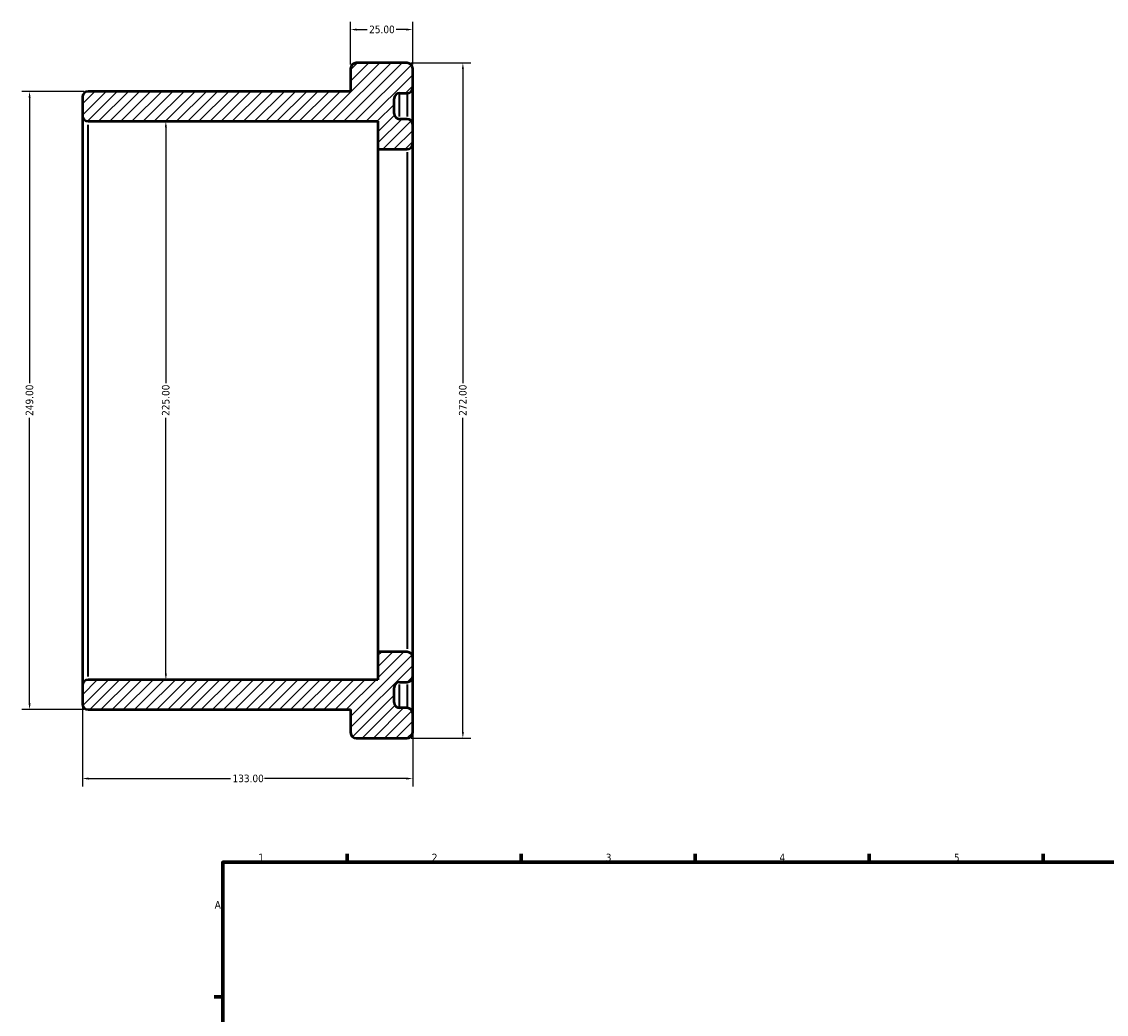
# Model space of a CAD drawing. Header units: millimetres. Extents: x -111 to 886, y -162 to 913.
# Tile 3 of 4: x -61 to 376, y 513 to 913. Entities that reach past the tile are written whole.
import ezdxf

# ---------------------------------------------------------------- set-up
doc = ezdxf.new("R2010")
doc.units = ezdxf.units.MM
for name, color, linetype, lineweight in [('Border (ANSI)', 7, 'Continuous', 70), ('Dimension (ANSI)', 7, 'Continuous', 25), ('Hatch (ANSI)', 7, 'Continuous', 18), ('Visible (ANSI)', 7, 'Continuous', 50), ('Visible Narrow (ANSI)', 7, 'Continuous', 35)]:
    doc.layers.add(name, color=color, linetype=linetype, lineweight=lineweight)
doc.styles.add('Note Text (ANSI)', font='tahoma.ttf')
doc.dimstyles.new('Default - mm (ANSI)', dxfattribs={"dimtxt": 3.048, "dimasz": 2.5, "dimexe": 3.175, "dimexo": 1.6002, "dimgap": 0.8, "dimtad": 0, "dimtoh": 1, "dimrnd": 1e-08, "dimzin": 4, "dimdsep": 46, "dimtxsty": 'Note Text (ANSI)', "dimcen": 0.09, "dimdle": 10, "dimclrd": 256, "dimclre": 256, "dimclrt": 256, "dimadec": 1, "dimazin": 1, "dimtfac": 1, "dimtofl": 0, "dimtmove": 0, "dimatfit": 3, "dimfxl": 1, "dimtolj": 1, "dimtzin": 4, "dimlwd": -1, "dimlwe": -1, "dimarcsym": 0})

# ---------------------------------------------------------------- blocks, each defined once
blk = doc.blocks.new('Borders Default Border')
at = {"layer": 'Border (ANSI)'}
for p, q in [((70.08, 574), (70.08, 577.45)), ((140.17, 574), (140.17, 577.45)), ((210.25, 574), (210.25, 577.45)), ((280.33, 574), (280.33, 577.45)), ((350.42, 574), (350.42, 577.45)), ((20, 519.75), (16.55, 519.75))]:
    blk.add_line(p, q, dxfattribs=at)
at = {"layer": 'Border (ANSI)', "flags": 128}
blk.add_lwpolyline([(20, 20), (20, 574), (821, 574), (821, 20), (20, 20)], dxfattribs=at)
at = {"layer": 'Border (ANSI)', "char_height": 3.05, "attachment_point": 7, "style": 'Note Text (ANSI)'}
for s, insert in [('1', (34.35, 574.4)), ('2', (104.2, 574.4)), ('3', (174.26, 574.34)), ('4', (244.23, 574.4)), ('5', (314.48, 574.34)), ('A', (16.78, 555.35))]:
    blk.add_mtext(s, dxfattribs=dict(at, insert=insert))
blk = doc.blocks.new('*D7')
at = {"layer": 'Defpoints', "color": 0, "transparency": 16777216}
for p in [(96.5, 656.5), (-36.5, 645.25), (-36.5, 607.73)]:
    blk.add_point(p, dxfattribs=at)
at = {"layer": 'Dimension (ANSI)', "transparency": 16777216}
for p, q in [((96.5, 654.9), (96.5, 604.55)), ((-36.5, 643.65), (-36.5, 604.55)), ((-34, 607.73), (23.16, 607.73)), ((94, 607.73), (36.84, 607.73))]:
    blk.add_line(p, q, dxfattribs=at)
for points in [[(-34, 608.14), (-34, 607.31), (-36.5, 607.73)], [(94, 608.14), (94, 607.31), (96.5, 607.73)]]:
    blk.add_solid(points, dxfattribs=at)
at = {"layer": 'Dimension (ANSI)', "transparency": 16777216, "insert": (23.96, 609.31), "char_height": 3.048, "attachment_point": 1, "style": 'Note Text (ANSI)'}
blk.add_mtext('\\A1;133.00', dxfattribs=at)
blk = doc.blocks.new('*D8')
at = {"layer": 'Defpoints', "color": 0, "transparency": 16777216}
for p in [(-2.91, 872.5), (-2.91, 647.5), (-2.91, 647.5)]:
    blk.add_point(p, dxfattribs=at)
at = {"layer": 'Dimension (ANSI)', "transparency": 16777216}
for p, q in [((-2.91, 870), (-2.91, 766.96)), ((-2.91, 650), (-2.91, 753.04))]:
    blk.add_line(p, q, dxfattribs=at)
for points in [[(-3.32, 870), (-2.49, 870), (-2.91, 872.5)], [(-3.32, 650), (-2.49, 650), (-2.91, 647.5)]]:
    blk.add_solid(points, dxfattribs=at)
at = {"layer": 'Dimension (ANSI)', "transparency": 16777216, "insert": (-4.49, 753.84), "char_height": 3.048, "attachment_point": 1, "rotation": 90, "style": 'Note Text (ANSI)'}
blk.add_mtext('\\A1;225.00', dxfattribs=at)
blk = doc.blocks.new('*D9')
at = {"layer": 'Defpoints', "color": 0, "transparency": 16777216}
for p in [(96.5, 909.44), (71.5, 893.75), (96.5, 893.75)]:
    blk.add_point(p, dxfattribs=at)
at = {"layer": 'Dimension (ANSI)', "transparency": 16777216}
for p, q in [((71.5, 895.35), (71.5, 912.61)), ((74, 909.44), (78.18, 909.44)), ((94, 909.44), (89.82, 909.44)), ((96.5, 895.35), (96.5, 912.61))]:
    blk.add_line(p, q, dxfattribs=at)
for points in [[(74, 909.86), (74, 909.02), (71.5, 909.44)], [(94, 909.86), (94, 909.02), (96.5, 909.44)]]:
    blk.add_solid(points, dxfattribs=at)
at = {"layer": 'Dimension (ANSI)', "transparency": 16777216, "insert": (78.98, 911.03), "char_height": 3.048, "attachment_point": 1, "style": 'Note Text (ANSI)'}
blk.add_mtext('\\A1;25.00', dxfattribs=at)
blk = doc.blocks.new('*D10')
at = {"layer": 'Defpoints', "color": 0, "transparency": 16777216}
for p in [(94.25, 896), (94.25, 624), (116.72, 624)]:
    blk.add_point(p, dxfattribs=at)
at = {"layer": 'Dimension (ANSI)', "transparency": 16777216}
for p, q in [((95.85, 896), (119.9, 896)), ((116.72, 893.5), (116.72, 766.96)), ((116.72, 626.5), (116.72, 753.04)), ((95.85, 624), (119.9, 624))]:
    blk.add_line(p, q, dxfattribs=at)
for points in [[(116.31, 893.5), (117.14, 893.5), (116.72, 896)], [(116.31, 626.5), (117.14, 626.5), (116.72, 624)]]:
    blk.add_solid(points, dxfattribs=at)
at = {"layer": 'Dimension (ANSI)', "transparency": 16777216, "insert": (115.14, 753.84), "char_height": 3.048, "attachment_point": 1, "rotation": 90, "style": 'Note Text (ANSI)'}
blk.add_mtext('\\A1;272.00', dxfattribs=at)
blk = doc.blocks.new('*D12')
at = {"layer": 'Defpoints', "color": 0, "transparency": 16777216}
for p in [(-34.25, 884.5), (-57.79, 635.5), (-34.25, 635.5)]:
    blk.add_point(p, dxfattribs=at)
at = {"layer": 'Dimension (ANSI)', "transparency": 16777216}
for p, q in [((-35.85, 884.5), (-60.97, 884.5)), ((-57.79, 882), (-57.79, 766.96)), ((-57.79, 638), (-57.79, 753.04)), ((-35.85, 635.5), (-60.97, 635.5))]:
    blk.add_line(p, q, dxfattribs=at)
for points in [[(-58.21, 882), (-57.38, 882), (-57.79, 884.5)], [(-58.21, 638), (-57.38, 638), (-57.79, 635.5)]]:
    blk.add_solid(points, dxfattribs=at)
at = {"layer": 'Dimension (ANSI)', "transparency": 16777216, "insert": (-59.38, 753.84), "char_height": 3.048, "attachment_point": 1, "rotation": 90, "style": 'Note Text (ANSI)'}
blk.add_mtext('\\A1;249.00', dxfattribs=at)

msp = doc.modelspace()

# ---------------------------------------------------------------- hatches: boundary and pattern name
at = {"layer": 'Hatch (ANSI)'}
h = msp.add_hatch(dxfattribs=at)
h.set_pattern_fill('ANSI31', color=256, scale=25.4, style=0)
h.set_pattern_definition([(45, (0, 0), (-2.245064, 2.245064), [])])
edge = h.paths.add_edge_path()
edge.add_ellipse((94.25, 863.5), major_axis=(0, -2.25), ratio=1, start_angle=0, end_angle=90)
edge.add_line((96.5, 863.5), (96.5, 871.162))
edge.add_ellipse((94.25, 871.162), major_axis=(2.25, 0), ratio=1, start_angle=0, end_angle=90)
edge.add_line((94.25, 873.413), (91.25, 873.413))
edge.add_ellipse((91.25, 875.662), major_axis=(0, -2.25), ratio=1, start_angle=270, end_angle=360, ccw=False)
edge.add_line((89, 875.662), (89, 881.587))
edge.add_ellipse((91.25, 881.587), major_axis=(-2.25, 0), ratio=1, start_angle=270, end_angle=360, ccw=False)
edge.add_line((91.25, 883.837), (94.25, 883.837))
edge.add_ellipse((94.25, 886.087), major_axis=(0, -2.25), ratio=1, start_angle=0, end_angle=90)
edge.add_line((96.5, 886.087), (96.5, 893.75))
edge.add_ellipse((94.25, 893.75), major_axis=(2.25, 0), ratio=1, start_angle=0, end_angle=90)
edge.add_line((94.25, 896), (73.75, 896))
edge.add_ellipse((73.75, 893.75), major_axis=(0, 2.25), ratio=1, start_angle=0, end_angle=90)
edge.add_line((71.5, 893.75), (71.5, 884.5))
edge.add_line((71.5, 884.5), (-34.25, 884.5))
edge.add_ellipse((-34.25, 882.25), major_axis=(0, 2.25), ratio=1, start_angle=0, end_angle=90)
edge.add_line((-36.5, 882.25), (-36.5, 874.75))
edge.add_ellipse((-34.25, 874.75), major_axis=(-2.25, 0), ratio=1, start_angle=0, end_angle=90)
edge.add_line((-34.25, 872.5), (82.5, 872.5))
edge.add_line((82.5, 872.5), (82.5, 861.25))
edge.add_line((82.5, 861.25), (94.25, 861.25))
edge = h.paths.add_edge_path()
edge.add_ellipse((94.25, 656.5), major_axis=(2.25, 0), ratio=1, start_angle=0, end_angle=90)
edge.add_line((94.25, 658.75), (82.5, 658.75))
edge.add_line((82.5, 658.75), (82.5, 647.5))
edge.add_line((82.5, 647.5), (-34.25, 647.5))
edge.add_ellipse((-34.25, 645.25), major_axis=(0, 2.25), ratio=1, start_angle=0, end_angle=90)
edge.add_line((-36.5, 645.25), (-36.5, 637.75))
edge.add_ellipse((-34.25, 637.75), major_axis=(-2.25, 0), ratio=1, start_angle=0, end_angle=90)
edge.add_line((-34.25, 635.5), (71.5, 635.5))
edge.add_line((71.5, 635.5), (71.5, 626.25))
edge.add_ellipse((73.75, 626.25), major_axis=(-2.25, 0), ratio=1, start_angle=0, end_angle=90)
edge.add_line((73.75, 624), (94.25, 624))
edge.add_ellipse((94.25, 626.25), major_axis=(0, -2.25), ratio=1, start_angle=0, end_angle=90)
edge.add_line((96.5, 626.25), (96.5, 633.913))
edge.add_ellipse((94.25, 633.913), major_axis=(2.25, 0), ratio=1, start_angle=0, end_angle=90)
edge.add_line((94.25, 636.162), (91.25, 636.162))
edge.add_ellipse((91.25, 638.412), major_axis=(0, -2.25), ratio=1, start_angle=270, end_angle=360, ccw=False)
edge.add_line((89, 638.412), (89, 644.338))
edge.add_ellipse((91.25, 644.338), major_axis=(-2.25, 0), ratio=1, start_angle=270, end_angle=360, ccw=False)
edge.add_line((91.25, 646.587), (94.25, 646.587))
edge.add_ellipse((94.25, 648.837), major_axis=(0, -2.25), ratio=1, start_angle=0, end_angle=90)
edge.add_line((96.5, 648.837), (96.5, 656.5))

# ---------------------------------------------------------------- linework, layer by layer
at = {"layer": 'Visible (ANSI)'}
for p, q in [((94.25, 896), (73.75, 896)), ((71.5, 893.75), (71.5, 884.5)), ((96.5, 886.087), (96.5, 893.75)), ((71.5, 884.5), (-34.25, 884.5)), ((91.25, 883.837), (94.25, 883.837)), ((96.5, 871.162), (96.5, 886.087)), ((-36.5, 882.25), (-36.5, 874.75)), ((89, 875.662), (89, 881.587)), ((-36.5, 874.75), (-36.5, 645.25)), ((-34.25, 872.5), (82.5, 872.5)), ((82.5, 872.5), (82.5, 861.25)), ((94.25, 873.413), (91.25, 873.413)), ((96.5, 863.5), (96.5, 871.162)), ((82.5, 861.25), (94.25, 861.25)), ((82.5, 861.25), (82.5, 658.75)), ((96.5, 656.5), (96.5, 863.5)), ((94.25, 658.75), (82.5, 658.75)), ((82.5, 658.75), (82.5, 647.5)), ((96.5, 648.837), (96.5, 656.5)), ((82.5, 647.5), (-34.25, 647.5)), ((91.25, 646.587), (94.25, 646.587)), ((96.5, 633.913), (96.5, 648.837)), ((-36.5, 645.25), (-36.5, 637.75)), ((89, 638.412), (89, 644.338)), ((-34.25, 635.5), (71.5, 635.5)), ((71.5, 635.5), (71.5, 626.25)), ((94.25, 636.163), (91.25, 636.163)), ((96.5, 626.25), (96.5, 633.913)), ((73.75, 624), (94.25, 624))]:
    msp.add_line(p, q, dxfattribs=at)
for centre, start, end in [((73.75, 893.75), 90, 180), ((94.25, 893.75), 0, 90), ((-34.25, 882.25), 90, 180), ((91.25, 881.587), 90, 180), ((94.25, 886.087), 270, 0), ((-34.25, 874.75), 180, 270), ((91.25, 875.662), 180, 270), ((94.25, 871.162), 0, 90), ((94.25, 863.5), 270, 0), ((94.25, 656.5), 0, 90), ((-34.25, 645.25), 90, 180), ((91.25, 644.338), 90, 180), ((94.25, 648.837), 270, 0), ((91.25, 638.412), 180, 270), ((-34.25, 637.75), 180, 270), ((94.25, 633.913), 0, 90), ((73.75, 626.25), 180, 270), ((94.25, 626.25), 270, 0)]:
    msp.add_arc(centre, 2.25, start, end, dxfattribs=at)
at = {"layer": 'Visible Narrow (ANSI)'}
for p, q in [((91.25, 874.416), (91.25, 883.811)), ((94.25, 883.811), (94.25, 874.416)), ((-34.25, 648.885), (-34.25, 871.115)), ((94.25, 860.003), (94.25, 659.997)), ((91.25, 636.189), (91.25, 645.584)), ((94.25, 645.584), (94.25, 636.189))]:
    msp.add_line(p, q, dxfattribs=at)

# ---------------------------------------------------------------- block references
msp.add_blockref('Borders Default Border', (0, 0))

# ---------------------------------------------------------------- dimensions: what is measured, and where the dimension line sits
at = {"layer": 'Dimension (ANSI)'}
for base, p1, p2, angle, override, picture, middle in [((96.5, 909.44), (71.5, 893.75), (96.5, 893.75), 180, {"dimtoh": 0, "dimdec": 2, "dimtp": 0, "dimtm": 0, "dimtdec": 2, "dimatfit": 1}, '*D9', (84, 909.44)), ((116.725, 624), (94.25, 896), (94.25, 624), 90, {"dimtoh": 0, "dimdec": 2, "dimtp": 0, "dimtm": 0, "dimtdec": 2, "dimatfit": 1}, '*D10', (116.725, 760)), ((-57.794, 635.5), (-34.25, 884.5), (-34.25, 635.5), 90, {"dimtoh": 0, "dimdec": 2, "dimtp": 0, "dimtm": 0, "dimtdec": 2, "dimatfit": 1}, '*D12', (-57.794, 760)), ((-2.906, 647.5), (-2.906, 872.5), (-2.906, 647.5), 270, {"dimtoh": 0, "dimdec": 2, "dimse1": 1, "dimse2": 1, "dimtp": 0, "dimtm": 0, "dimtdec": 2, "dimatfit": 1}, '*D8', (-2.906, 760)), ((-36.5, 607.727), (96.5, 656.5), (-36.5, 645.25), 180, {"dimtoh": 0, "dimdec": 2, "dimtp": 0, "dimtm": 0, "dimtdec": 2, "dimatfit": 1}, '*D7', (30, 607.727))]:
    dim = msp.add_linear_dim(base=base, p1=p1, p2=p2, angle=angle, dimstyle='Default - mm (ANSI)', override=override, dxfattribs=at)
    dim.commit()
    dim.dimension.update_dxf_attribs({"geometry": picture, "text_midpoint": middle, "dimtype": 160})

doc.saveas('drawing.dxf')
